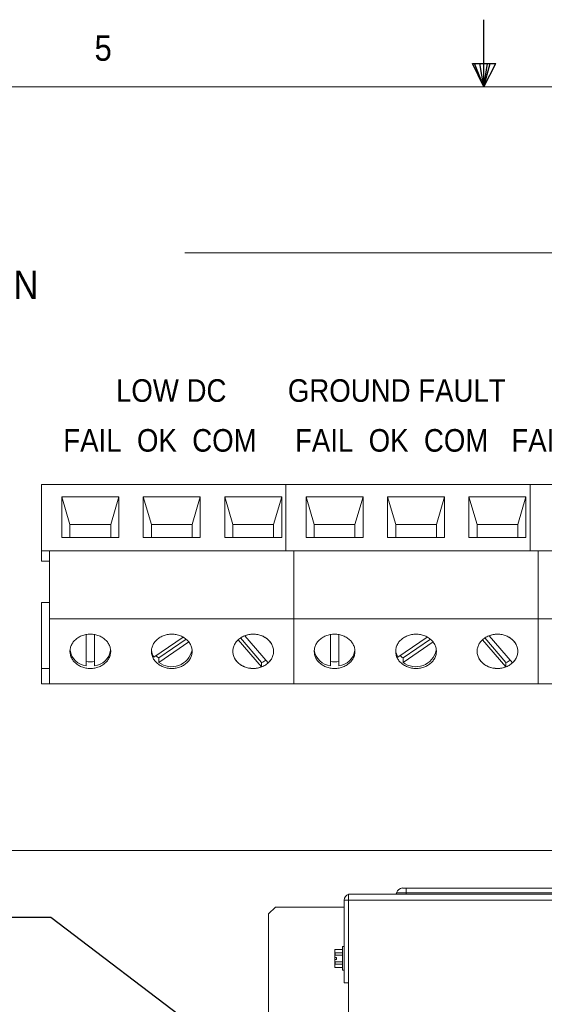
# Paper-space layout '6' of a CAD drawing. Header units: inches. Extents: x 2 to 174, y -5 to 135.
# Tile 17 of 26: x 75 to 90, y 106 to 135. Entities that reach past the tile are written whole.
import ezdxf

# ---------------------------------------------------------------- set-up
doc = ezdxf.new("R2010")
doc.units = ezdxf.units.IN
doc.header["$MEASUREMENT"] = 0
doc.layers.add('FORMAT', color=7, linetype='Continuous')
doc.styles.add('SLDTEXTSTYLE0', font='GOTHIC.TTF', dxfattribs={"width": 0.913})

# ---------------------------------------------------------------- blocks, each defined once
blk = doc.blocks.new('SW_NOTE_76')
at = {"layer": 'FORMAT', "color": 0, "ltscale": 8, "char_height": 0.83333, "attachment_point": 1, "style": 'SLDTEXTSTYLE0'}
for s, insert in [('MAXIMUM WIRE - #14.  SEE INSTALLATION AND ', (0, 1.064)), ('OPERATION MANUAL FOR COMPLETE EXPLANATION ', (0, -0.047)), ('OF ALARM FUNCTION AND CONNECTIONS.', (0, -1.158))]:
    blk.add_mtext(s, dxfattribs=dict(at, insert=insert))

psp = doc.layouts.new('6')

# ---------------------------------------------------------------- linework, layer by layer
at = {"color": 7, "linetype": 'Continuous', "lineweight": 15, "ltscale": 8}
for p, q in [((75.146, 119.601), (75.146, 121.551)), ((82.346, 121.551), (75.146, 121.551)), ((82.346, 119.601), (82.346, 121.551)), ((89.546, 121.551), (82.346, 121.551)), ((89.546, 119.601), (89.546, 121.551)), ((96.746, 121.551), (89.546, 121.551)), ((75.746, 121.191), (77.426, 121.191)), ((75.746, 119.991), (75.746, 121.191)), ((75.986, 120.371), (75.746, 121.191)), ((77.426, 121.191), (77.186, 120.371)), ((77.426, 121.191), (77.426, 119.991)), ((78.146, 121.191), (79.826, 121.191)), ((78.146, 119.991), (78.146, 121.191)), ((78.386, 120.371), (78.146, 121.191)), ((79.826, 121.191), (79.586, 120.371)), ((79.826, 121.191), (79.826, 119.991)), ((80.546, 119.991), (80.546, 121.191)), ((80.546, 121.191), (82.226, 121.191)), ((80.546, 121.191), (80.786, 120.371)), ((82.226, 121.191), (81.986, 120.371)), ((82.226, 121.191), (82.226, 119.991)), ((82.946, 121.191), (84.626, 121.191)), ((82.946, 119.991), (82.946, 121.191)), ((83.186, 120.371), (82.946, 121.191)), ((84.626, 121.191), (84.386, 120.371)), ((84.626, 121.191), (84.626, 119.991)), ((85.346, 121.191), (87.026, 121.191)), ((85.346, 119.991), (85.346, 121.191)), ((85.586, 120.371), (85.346, 121.191)), ((87.026, 121.191), (86.786, 120.371)), ((87.026, 121.191), (87.026, 119.991)), ((87.746, 119.991), (87.746, 121.191)), ((87.746, 121.191), (89.426, 121.191)), ((87.746, 121.191), (87.986, 120.371)), ((89.426, 121.191), (89.186, 120.371)), ((89.426, 121.191), (89.426, 119.991)), ((75.986, 119.991), (75.986, 120.371)), ((75.986, 120.371), (77.186, 120.371)), ((77.186, 120.371), (77.186, 119.991)), ((78.386, 119.991), (78.386, 120.371)), ((78.386, 120.371), (79.586, 120.371)), ((79.586, 120.371), (79.586, 119.991)), ((80.786, 119.991), (80.786, 120.371)), ((80.786, 120.371), (81.986, 120.371)), ((81.986, 120.371), (81.986, 119.991)), ((83.186, 119.991), (83.186, 120.371)), ((83.186, 120.371), (84.386, 120.371)), ((84.386, 120.371), (84.386, 119.991)), ((85.586, 119.991), (85.586, 120.371)), ((85.586, 120.371), (86.786, 120.371)), ((86.786, 120.371), (86.786, 119.991)), ((87.986, 119.991), (87.986, 120.371)), ((87.986, 120.371), (89.186, 120.371)), ((89.186, 120.371), (89.186, 119.991)), ((77.426, 119.991), (75.746, 119.991)), ((79.826, 119.991), (78.146, 119.991)), ((82.226, 119.991), (80.546, 119.991)), ((84.626, 119.991), (82.946, 119.991)), ((87.026, 119.991), (85.346, 119.991)), ((89.426, 119.991), (87.746, 119.991)), ((75.146, 119.601), (75.146, 119.29)), ((75.146, 119.601), (75.386, 119.601)), ((82.346, 119.601), (75.386, 119.601)), ((75.386, 117.591), (75.386, 119.601)), ((82.346, 119.601), (82.586, 119.601)), ((89.546, 119.601), (82.586, 119.601)), ((82.586, 117.591), (82.586, 119.601)), ((89.786, 119.601), (89.546, 119.601)), ((89.786, 117.591), (89.786, 119.601)), ((96.746, 119.601), (89.786, 119.601)), ((75.386, 119.29), (75.146, 119.29)), ((75.146, 116.124), (75.146, 118.074)), ((75.386, 118.074), (75.146, 118.074)), ((75.386, 115.671), (75.386, 117.591)), ((82.586, 117.591), (75.386, 117.591)), ((82.586, 115.671), (82.586, 117.591)), ((89.786, 117.591), (82.586, 117.591)), ((89.786, 115.671), (89.786, 117.591)), ((96.986, 117.591), (89.786, 117.591)), ((76.466, 117.126), (76.466, 116.201)), ((76.706, 116.201), (76.706, 117.126)), ((81.828, 116.29), (81.137, 117.091)), ((83.666, 117.126), (83.666, 116.201)), ((83.906, 116.201), (83.906, 117.126)), ((89.028, 116.29), (88.337, 117.091)), ((79.317, 117.052), (78.453, 116.463)), ((78.604, 116.435), (79.412, 116.986)), ((78.604, 116.306), (79.487, 116.908)), ((80.943, 116.972), (81.634, 116.171)), ((81.009, 117.025), (81.634, 116.301)), ((86.517, 117.052), (85.653, 116.463)), ((85.804, 116.435), (86.612, 116.986)), ((85.804, 116.306), (86.687, 116.908)), ((88.143, 116.972), (88.834, 116.171)), ((88.209, 117.025), (88.834, 116.301)), ((78.604, 116.435), (78.604, 116.306)), ((81.634, 116.301), (81.634, 116.171)), ((85.804, 116.435), (85.804, 116.306)), ((88.834, 116.301), (88.834, 116.171)), ((75.386, 116.124), (75.146, 116.124)), ((75.146, 115.671), (75.146, 116.124)), ((75.386, 115.671), (75.146, 115.671)), ((82.586, 115.671), (75.386, 115.671)), ((89.786, 115.671), (82.586, 115.671)), ((96.986, 115.671), (89.786, 115.671)), ((85.789, 109.648), (85.891, 109.648)), ((85.891, 109.648), (85.891, 109.503)), ((85.891, 109.648), (124.891, 109.648)), ((84.19, 109.291), (84.071, 109.291)), ((84.071, 109.291), (84.071, 106.849)), ((84.19, 109.468), (84.248, 109.468)), ((84.19, 109.291), (84.19, 109.468)), ((84.19, 105.349), (84.19, 109.291)), ((126.59, 109.291), (84.19, 109.291)), ((84.248, 109.468), (126.532, 109.468)), ((85.435, 109.47), (85.435, 109.468)), ((85.891, 109.47), (85.435, 109.47)), ((85.891, 109.47), (85.891, 109.503)), ((124.891, 109.503), (85.891, 109.503)), ((124.891, 109.47), (85.891, 109.47)), ((85.891, 109.47), (85.891, 109.468)), ((82.04, 109.085), (81.84, 108.885)), ((84.071, 109.085), (82.04, 109.085)), ((81.84, 108.885), (81.84, 54.555)), ((83.798, 107.839), (83.789, 107.82)), ((83.789, 107.787), (83.789, 107.82)), ((83.789, 107.601), (83.789, 107.787)), ((84.014, 107.839), (83.798, 107.839)), ((83.798, 107.839), (83.798, 107.836)), ((84.014, 107.836), (83.798, 107.836)), ((84.071, 107.918), (84.014, 107.918)), ((84.014, 107.918), (84.014, 107.222)), ((83.789, 107.539), (83.789, 107.603)), ((83.789, 107.601), (83.79, 107.601)), ((83.789, 107.354), (83.789, 107.539)), ((83.79, 107.539), (83.789, 107.539)), ((83.845, 107.601), (83.79, 107.601)), ((83.845, 107.539), (83.79, 107.539)), ((83.798, 107.737), (83.798, 107.669)), ((83.798, 107.737), (84.014, 107.737)), ((84.014, 107.669), (83.798, 107.669)), ((83.845, 107.539), (83.845, 107.601)), ((83.789, 107.32), (83.789, 107.354)), ((83.789, 107.32), (83.798, 107.301)), ((83.798, 107.471), (84.014, 107.471)), ((83.798, 107.471), (83.798, 107.403)), ((84.014, 107.403), (83.798, 107.403)), ((83.798, 107.304), (84.014, 107.304)), ((83.798, 107.304), (83.798, 107.301)), ((83.798, 107.301), (83.798, 107.3)), ((83.798, 107.301), (84.014, 107.301)), ((84.014, 107.222), (84.071, 107.222)), ((84.071, 106.849), (84.19, 106.849))]:
    psp.add_line(p, q, dxfattribs=at)
at = {"color": 8, "linetype": 'Continuous', "lineweight": 15, "ltscale": 8}
psp.add_line((85.891, 109.503), (85.615, 109.503), dxfattribs=at)
at = {"color": 7, "linetype": 'Continuous', "lineweight": 15, "ltscale": 8, "flags": 128}
for points in [[(76.586, 117.137), (76.619, 117.136), (76.652, 117.134), (76.684, 117.13), (76.717, 117.124), (76.749, 117.118), (76.78, 117.109), (76.811, 117.099), (76.842, 117.088), (76.871, 117.076), (76.9, 117.062), (76.927, 117.047), (76.954, 117.03), (76.98, 117.012), (77.004, 116.993), (77.027, 116.974), (77.049, 116.953), (77.069, 116.931), (77.088, 116.908), (77.105, 116.884), (77.121, 116.859), (77.135, 116.834), (77.147, 116.808), (77.158, 116.782), (77.167, 116.755), (77.174, 116.728), (77.18, 116.701), (77.183, 116.673), (77.185, 116.645), (77.185, 116.617), (77.183, 116.59), (77.18, 116.562), (77.174, 116.534), (77.167, 116.507), (77.158, 116.48), (77.147, 116.454), (77.135, 116.428), (77.121, 116.403), (77.105, 116.379), (77.088, 116.355), (77.069, 116.332), (77.049, 116.31), (77.027, 116.289), (77.004, 116.269), (76.98, 116.25), (76.954, 116.233), (76.927, 116.216), (76.9, 116.201), (76.871, 116.187), (76.842, 116.174), (76.811, 116.163), (76.78, 116.153), (76.749, 116.145), (76.717, 116.138), (76.684, 116.133), (76.652, 116.129), (76.619, 116.127), (76.586, 116.126), (76.552, 116.127), (76.52, 116.129), (76.487, 116.133), (76.454, 116.138), (76.422, 116.145), (76.391, 116.153), (76.36, 116.163), (76.329, 116.174), (76.3, 116.187), (76.271, 116.201), (76.244, 116.216), (76.217, 116.233), (76.191, 116.25), (76.167, 116.269), (76.144, 116.289), (76.122, 116.31), (76.102, 116.332), (76.083, 116.355), (76.066, 116.379), (76.05, 116.403), (76.036, 116.428), (76.024, 116.454), (76.013, 116.48), (76.004, 116.507), (75.997, 116.534), (75.991, 116.562), (75.988, 116.59), (75.986, 116.617), (75.986, 116.645), (75.988, 116.673), (75.991, 116.701), (75.997, 116.728), (76.004, 116.755), (76.013, 116.782), (76.024, 116.808), (76.036, 116.834), (76.05, 116.859), (76.066, 116.884), (76.083, 116.908), (76.102, 116.931), (76.122, 116.953), (76.144, 116.974), (76.167, 116.993), (76.191, 117.012), (76.217, 117.03), (76.244, 117.047), (76.271, 117.062), (76.3, 117.076), (76.329, 117.088), (76.36, 117.099), (76.391, 117.109), (76.422, 117.118), (76.454, 117.124), (76.487, 117.13), (76.52, 117.134), (76.552, 117.136), (76.586, 117.137)], [(78.986, 117.137), (79.019, 117.136), (79.052, 117.134), (79.084, 117.13), (79.117, 117.124), (79.149, 117.118), (79.18, 117.109), (79.211, 117.099), (79.242, 117.088), (79.271, 117.076), (79.3, 117.062), (79.327, 117.047), (79.354, 117.03), (79.38, 117.012), (79.404, 116.993), (79.427, 116.974), (79.449, 116.953), (79.469, 116.931), (79.488, 116.908), (79.505, 116.884), (79.521, 116.859), (79.535, 116.834), (79.547, 116.808), (79.558, 116.782), (79.567, 116.755), (79.574, 116.728), (79.58, 116.701), (79.583, 116.673), (79.585, 116.645), (79.585, 116.617), (79.583, 116.59), (79.58, 116.562), (79.574, 116.534), (79.567, 116.507), (79.558, 116.48), (79.547, 116.454), (79.535, 116.428), (79.521, 116.403), (79.505, 116.379), (79.488, 116.355), (79.469, 116.332), (79.449, 116.31), (79.427, 116.289), (79.404, 116.269), (79.38, 116.25), (79.354, 116.233), (79.327, 116.216), (79.3, 116.201), (79.271, 116.187), (79.242, 116.174), (79.211, 116.163), (79.18, 116.153), (79.149, 116.145), (79.117, 116.138), (79.084, 116.133), (79.052, 116.129), (79.019, 116.127), (78.986, 116.126), (78.952, 116.127), (78.92, 116.129), (78.887, 116.133), (78.854, 116.138), (78.822, 116.145), (78.791, 116.153), (78.76, 116.163), (78.729, 116.174), (78.7, 116.187), (78.671, 116.201), (78.644, 116.216), (78.617, 116.233), (78.591, 116.25), (78.567, 116.269), (78.544, 116.289), (78.522, 116.31), (78.502, 116.332), (78.483, 116.355), (78.466, 116.379), (78.45, 116.403), (78.436, 116.428), (78.424, 116.454), (78.413, 116.48), (78.404, 116.507), (78.397, 116.534), (78.391, 116.562), (78.388, 116.59), (78.386, 116.617), (78.386, 116.645), (78.388, 116.673), (78.391, 116.701), (78.397, 116.728), (78.404, 116.755), (78.413, 116.782), (78.424, 116.808), (78.436, 116.834), (78.45, 116.859), (78.466, 116.884), (78.483, 116.908), (78.502, 116.931), (78.522, 116.953), (78.544, 116.974), (78.567, 116.993), (78.591, 117.012), (78.617, 117.03), (78.644, 117.047), (78.671, 117.062), (78.7, 117.076), (78.729, 117.088), (78.76, 117.099), (78.791, 117.109), (78.822, 117.118), (78.854, 117.124), (78.887, 117.13), (78.92, 117.134), (78.952, 117.136), (78.986, 117.137)], [(81.386, 117.137), (81.419, 117.136), (81.452, 117.134), (81.484, 117.13), (81.517, 117.124), (81.549, 117.118), (81.58, 117.109), (81.611, 117.099), (81.642, 117.088), (81.671, 117.076), (81.7, 117.062), (81.727, 117.047), (81.754, 117.03), (81.78, 117.012), (81.804, 116.993), (81.827, 116.974), (81.849, 116.953), (81.869, 116.931), (81.888, 116.908), (81.905, 116.884), (81.921, 116.859), (81.935, 116.834), (81.947, 116.808), (81.958, 116.782), (81.967, 116.755), (81.974, 116.728), (81.98, 116.701), (81.983, 116.673), (81.985, 116.645), (81.985, 116.617), (81.983, 116.59), (81.98, 116.562), (81.974, 116.534), (81.967, 116.507), (81.958, 116.48), (81.947, 116.454), (81.935, 116.428), (81.921, 116.403), (81.905, 116.379), (81.888, 116.355), (81.869, 116.332), (81.849, 116.31), (81.827, 116.289), (81.804, 116.269), (81.78, 116.25), (81.754, 116.233), (81.727, 116.216), (81.7, 116.201), (81.671, 116.187), (81.642, 116.174), (81.611, 116.163), (81.58, 116.153), (81.549, 116.145), (81.517, 116.138), (81.484, 116.133), (81.452, 116.129), (81.419, 116.127), (81.386, 116.126), (81.352, 116.127), (81.32, 116.129), (81.287, 116.133), (81.254, 116.138), (81.222, 116.145), (81.191, 116.153), (81.16, 116.163), (81.129, 116.174), (81.1, 116.187), (81.071, 116.201), (81.044, 116.216), (81.017, 116.233), (80.991, 116.25), (80.967, 116.269), (80.944, 116.289), (80.922, 116.31), (80.902, 116.332), (80.883, 116.355), (80.866, 116.379), (80.85, 116.403), (80.836, 116.428), (80.824, 116.454), (80.813, 116.48), (80.804, 116.507), (80.797, 116.534), (80.791, 116.562), (80.788, 116.59), (80.786, 116.617), (80.786, 116.645), (80.788, 116.673), (80.791, 116.701), (80.797, 116.728), (80.804, 116.755), (80.813, 116.782), (80.824, 116.808), (80.836, 116.834), (80.85, 116.859), (80.866, 116.884), (80.883, 116.908), (80.902, 116.931), (80.922, 116.953), (80.944, 116.974), (80.967, 116.993), (80.991, 117.012), (81.017, 117.03), (81.044, 117.047), (81.071, 117.062), (81.1, 117.076), (81.129, 117.088), (81.16, 117.099), (81.191, 117.109), (81.222, 117.118), (81.254, 117.124), (81.287, 117.13), (81.32, 117.134), (81.352, 117.136), (81.386, 117.137)], [(81.137, 117.091), (81.167, 117.102), (81.198, 117.111), (81.23, 117.119), (81.262, 117.126), (81.294, 117.131), (81.327, 117.134), (81.359, 117.136), (81.392, 117.137), (81.425, 117.135), (81.458, 117.133), (81.49, 117.129), (81.523, 117.123), (81.554, 117.116), (81.586, 117.108), (81.616, 117.098), (81.646, 117.086), (81.675, 117.074), (81.704, 117.06), (81.731, 117.044), (81.757, 117.028), (81.783, 117.01), (81.807, 116.991), (81.829, 116.971), (81.851, 116.95), (81.871, 116.928), (81.89, 116.905), (81.907, 116.882), (81.922, 116.857), (81.936, 116.832), (81.948, 116.807), (81.959, 116.78), (81.968, 116.754), (81.975, 116.727), (81.98, 116.699), (81.984, 116.672), (81.985, 116.644), (81.985, 116.617), (81.983, 116.589), (81.98, 116.562), (81.974, 116.534), (81.967, 116.507), (81.958, 116.481), (81.948, 116.454), (81.935, 116.429), (81.921, 116.404), (81.906, 116.379), (81.888, 116.356), (81.87, 116.333), (81.85, 116.311), (81.828, 116.29)], [(83.786, 117.137), (83.819, 117.136), (83.852, 117.134), (83.884, 117.13), (83.917, 117.124), (83.949, 117.118), (83.98, 117.109), (84.011, 117.099), (84.042, 117.088), (84.071, 117.076), (84.1, 117.062), (84.127, 117.047), (84.154, 117.03), (84.18, 117.012), (84.204, 116.993), (84.227, 116.974), (84.249, 116.953), (84.269, 116.931), (84.288, 116.908), (84.305, 116.884), (84.321, 116.859), (84.335, 116.834), (84.347, 116.808), (84.358, 116.782), (84.367, 116.755), (84.374, 116.728), (84.38, 116.701), (84.383, 116.673), (84.385, 116.645), (84.385, 116.617), (84.383, 116.59), (84.38, 116.562), (84.374, 116.534), (84.367, 116.507), (84.358, 116.48), (84.347, 116.454), (84.335, 116.428), (84.321, 116.403), (84.305, 116.379), (84.288, 116.355), (84.269, 116.332), (84.249, 116.31), (84.227, 116.289), (84.204, 116.269), (84.18, 116.25), (84.154, 116.233), (84.127, 116.216), (84.1, 116.201), (84.071, 116.187), (84.042, 116.174), (84.011, 116.163), (83.98, 116.153), (83.949, 116.145), (83.917, 116.138), (83.884, 116.133), (83.852, 116.129), (83.819, 116.127), (83.786, 116.126), (83.752, 116.127), (83.72, 116.129), (83.687, 116.133), (83.654, 116.138), (83.622, 116.145), (83.591, 116.153), (83.56, 116.163), (83.529, 116.174), (83.5, 116.187), (83.471, 116.201), (83.444, 116.216), (83.417, 116.233), (83.391, 116.25), (83.367, 116.269), (83.344, 116.289), (83.322, 116.31), (83.302, 116.332), (83.283, 116.355), (83.266, 116.379), (83.25, 116.403), (83.236, 116.428), (83.224, 116.454), (83.213, 116.48), (83.204, 116.507), (83.197, 116.534), (83.191, 116.562), (83.188, 116.59), (83.186, 116.617), (83.186, 116.645), (83.188, 116.673), (83.191, 116.701), (83.197, 116.728), (83.204, 116.755), (83.213, 116.782), (83.224, 116.808), (83.236, 116.834), (83.25, 116.859), (83.266, 116.884), (83.283, 116.908), (83.302, 116.931), (83.322, 116.953), (83.344, 116.974), (83.367, 116.993), (83.391, 117.012), (83.417, 117.03), (83.444, 117.047), (83.471, 117.062), (83.5, 117.076), (83.529, 117.088), (83.56, 117.099), (83.591, 117.109), (83.622, 117.118), (83.654, 117.124), (83.687, 117.13), (83.72, 117.134), (83.752, 117.136), (83.786, 117.137)], [(86.186, 117.137), (86.219, 117.136), (86.252, 117.134), (86.284, 117.13), (86.317, 117.124), (86.349, 117.118), (86.38, 117.109), (86.411, 117.099), (86.442, 117.088), (86.471, 117.076), (86.5, 117.062), (86.527, 117.047), (86.554, 117.03), (86.58, 117.012), (86.604, 116.993), (86.627, 116.974), (86.649, 116.953), (86.669, 116.931), (86.688, 116.908), (86.705, 116.884), (86.721, 116.859), (86.735, 116.834), (86.747, 116.808), (86.758, 116.782), (86.767, 116.755), (86.774, 116.728), (86.78, 116.701), (86.783, 116.673), (86.785, 116.645), (86.785, 116.617), (86.783, 116.59), (86.78, 116.562), (86.774, 116.534), (86.767, 116.507), (86.758, 116.48), (86.747, 116.454), (86.735, 116.428), (86.721, 116.403), (86.705, 116.379), (86.688, 116.355), (86.669, 116.332), (86.649, 116.31), (86.627, 116.289), (86.604, 116.269), (86.58, 116.25), (86.554, 116.233), (86.527, 116.216), (86.5, 116.201), (86.471, 116.187), (86.442, 116.174), (86.411, 116.163), (86.38, 116.153), (86.349, 116.145), (86.317, 116.138), (86.284, 116.133), (86.252, 116.129), (86.219, 116.127), (86.186, 116.126), (86.152, 116.127), (86.12, 116.129), (86.087, 116.133), (86.054, 116.138), (86.022, 116.145), (85.991, 116.153), (85.96, 116.163), (85.929, 116.174), (85.9, 116.187), (85.871, 116.201), (85.844, 116.216), (85.817, 116.233), (85.791, 116.25), (85.767, 116.269), (85.744, 116.289), (85.722, 116.31), (85.702, 116.332), (85.683, 116.355), (85.666, 116.379), (85.65, 116.403), (85.636, 116.428), (85.624, 116.454), (85.613, 116.48), (85.604, 116.507), (85.597, 116.534), (85.591, 116.562), (85.588, 116.59), (85.586, 116.617), (85.586, 116.645), (85.588, 116.673), (85.591, 116.701), (85.597, 116.728), (85.604, 116.755), (85.613, 116.782), (85.624, 116.808), (85.636, 116.834), (85.65, 116.859), (85.666, 116.884), (85.683, 116.908), (85.702, 116.931), (85.722, 116.953), (85.744, 116.974), (85.767, 116.993), (85.791, 117.012), (85.817, 117.03), (85.844, 117.047), (85.871, 117.062), (85.9, 117.076), (85.929, 117.088), (85.96, 117.099), (85.991, 117.109), (86.022, 117.118), (86.054, 117.124), (86.087, 117.13), (86.12, 117.134), (86.152, 117.136), (86.186, 117.137)], [(88.586, 117.137), (88.619, 117.136), (88.652, 117.134), (88.684, 117.13), (88.717, 117.124), (88.749, 117.118), (88.78, 117.109), (88.811, 117.099), (88.842, 117.088), (88.871, 117.076), (88.9, 117.062), (88.927, 117.047), (88.954, 117.03), (88.98, 117.012), (89.004, 116.993), (89.027, 116.974), (89.049, 116.953), (89.069, 116.931), (89.088, 116.908), (89.105, 116.884), (89.121, 116.859), (89.135, 116.834), (89.147, 116.808), (89.158, 116.782), (89.167, 116.755), (89.174, 116.728), (89.18, 116.701), (89.183, 116.673), (89.185, 116.645), (89.185, 116.617), (89.183, 116.59), (89.18, 116.562), (89.174, 116.534), (89.167, 116.507), (89.158, 116.48), (89.147, 116.454), (89.135, 116.428), (89.121, 116.403), (89.105, 116.379), (89.088, 116.355), (89.069, 116.332), (89.049, 116.31), (89.027, 116.289), (89.004, 116.269), (88.98, 116.25), (88.954, 116.233), (88.927, 116.216), (88.9, 116.201), (88.871, 116.187), (88.842, 116.174), (88.811, 116.163), (88.78, 116.153), (88.749, 116.145), (88.717, 116.138), (88.684, 116.133), (88.652, 116.129), (88.619, 116.127), (88.586, 116.126), (88.552, 116.127), (88.52, 116.129), (88.487, 116.133), (88.454, 116.138), (88.422, 116.145), (88.391, 116.153), (88.36, 116.163), (88.329, 116.174), (88.3, 116.187), (88.271, 116.201), (88.244, 116.216), (88.217, 116.233), (88.191, 116.25), (88.167, 116.269), (88.144, 116.289), (88.122, 116.31), (88.102, 116.332), (88.083, 116.355), (88.066, 116.379), (88.05, 116.403), (88.036, 116.428), (88.024, 116.454), (88.013, 116.48), (88.004, 116.507), (87.997, 116.534), (87.991, 116.562), (87.988, 116.59), (87.986, 116.617), (87.986, 116.645), (87.988, 116.673), (87.991, 116.701), (87.997, 116.728), (88.004, 116.755), (88.013, 116.782), (88.024, 116.808), (88.036, 116.834), (88.05, 116.859), (88.066, 116.884), (88.083, 116.908), (88.102, 116.931), (88.122, 116.953), (88.144, 116.974), (88.167, 116.993), (88.191, 117.012), (88.217, 117.03), (88.244, 117.047), (88.271, 117.062), (88.3, 117.076), (88.329, 117.088), (88.36, 117.099), (88.391, 117.109), (88.422, 117.118), (88.454, 117.124), (88.487, 117.13), (88.52, 117.134), (88.552, 117.136), (88.586, 117.137)], [(88.337, 117.091), (88.367, 117.102), (88.398, 117.111), (88.43, 117.119), (88.462, 117.126), (88.494, 117.131), (88.527, 117.134), (88.559, 117.136), (88.592, 117.137), (88.625, 117.135), (88.658, 117.133), (88.69, 117.129), (88.723, 117.123), (88.754, 117.116), (88.786, 117.108), (88.816, 117.098), (88.846, 117.086), (88.875, 117.074), (88.904, 117.06), (88.931, 117.044), (88.957, 117.028), (88.983, 117.01), (89.007, 116.991), (89.029, 116.971), (89.051, 116.95), (89.071, 116.928), (89.09, 116.905), (89.107, 116.882), (89.122, 116.857), (89.136, 116.832), (89.148, 116.807), (89.159, 116.78), (89.168, 116.754), (89.175, 116.727), (89.18, 116.699), (89.184, 116.672), (89.185, 116.644), (89.185, 116.617), (89.183, 116.589), (89.18, 116.562), (89.174, 116.534), (89.167, 116.507), (89.158, 116.481), (89.148, 116.454), (89.135, 116.429), (89.121, 116.404), (89.106, 116.379), (89.088, 116.356), (89.07, 116.333), (89.05, 116.311), (89.028, 116.29)], [(81.634, 116.171), (81.604, 116.161), (81.573, 116.151), (81.541, 116.143), (81.509, 116.137), (81.477, 116.132), (81.444, 116.128), (81.412, 116.127), (81.379, 116.126), (81.346, 116.127), (81.313, 116.13), (81.281, 116.134), (81.249, 116.139), (81.217, 116.146), (81.185, 116.155), (81.155, 116.165), (81.125, 116.176), (81.096, 116.189), (81.067, 116.203), (81.04, 116.218), (81.014, 116.235), (80.988, 116.253), (80.964, 116.271), (80.942, 116.291), (80.92, 116.312), (80.9, 116.334), (80.882, 116.357), (80.864, 116.381), (80.849, 116.405), (80.835, 116.43), (80.823, 116.456), (80.812, 116.482), (80.803, 116.509), (80.796, 116.536), (80.791, 116.563), (80.787, 116.591), (80.786, 116.618), (80.786, 116.646), (80.788, 116.674), (80.791, 116.701), (80.797, 116.728), (80.804, 116.755), (80.813, 116.782), (80.823, 116.808), (80.836, 116.834), (80.85, 116.859), (80.865, 116.883), (80.883, 116.907), (80.901, 116.93), (80.921, 116.952), (80.943, 116.972)], [(88.834, 116.171), (88.804, 116.161), (88.773, 116.151), (88.741, 116.143), (88.709, 116.137), (88.677, 116.132), (88.644, 116.128), (88.612, 116.127), (88.579, 116.126), (88.546, 116.127), (88.513, 116.13), (88.481, 116.134), (88.449, 116.139), (88.417, 116.146), (88.385, 116.155), (88.355, 116.165), (88.325, 116.176), (88.296, 116.189), (88.267, 116.203), (88.24, 116.218), (88.214, 116.235), (88.188, 116.253), (88.164, 116.271), (88.142, 116.291), (88.12, 116.312), (88.1, 116.334), (88.082, 116.357), (88.064, 116.381), (88.049, 116.405), (88.035, 116.43), (88.023, 116.456), (88.012, 116.482), (88.003, 116.509), (87.996, 116.536), (87.991, 116.563), (87.987, 116.591), (87.986, 116.618), (87.986, 116.646), (87.988, 116.674), (87.991, 116.701), (87.997, 116.728), (88.004, 116.755), (88.013, 116.782), (88.023, 116.808), (88.036, 116.834), (88.05, 116.859), (88.065, 116.883), (88.083, 116.907), (88.101, 116.93), (88.121, 116.952), (88.143, 116.972)]]:
    psp.add_lwpolyline(points, dxfattribs=at)
at = {"color": 7, "linetype": 'Continuous', "lineweight": 15, "ltscale": 64}
for centre, radius, start, end in [((76.524, 116.741), 0.543, 188.1685, 263.7877), ((76.647, 116.741), 0.543, 276.2123, 351.8315), ((78.831, 116.699), 0.446, 184.5917, 212.0198), ((78.924, 116.898), 0.562, 223.9351, 235.3548), ((78.98, 116.796), 0.618, 232.5032, 347.5987), ((83.724, 116.741), 0.543, 188.1682, 263.7878), ((83.847, 116.741), 0.543, 276.2122, 351.8318), ((86.031, 116.699), 0.446, 184.594, 212.0175), ((86.121, 116.895), 0.558, 223.8866, 235.4021), ((86.18, 116.796), 0.618, 232.5032, 347.5987), ((76.586, 117.03), 0.71, 260.2703, 279.7297), ((81.411, 116.887), 0.627, 290.8441, 304.0184), ((83.786, 117.03), 0.71, 260.2703, 279.7297), ((88.611, 116.887), 0.627, 290.844, 304.0186), ((85.789, 109.471), 0.178, 90, 169.4271), ((84.248, 109.291), 0.178, 109.0611, 180), ((85.575, 109.511), 0.0404, 270, 349.4271)]:
    psp.add_arc(centre, radius, start, end, dxfattribs=at)
at = {"color": 7, "linetype": 'Continuous', "lineweight": 15, "ltscale": 8}
for points, knots in [([(83.798, 107.836), (83.795, 107.828), (83.79, 107.812), (83.789, 107.795), (83.789, 107.787)], [0, 0, 0, 0, 0.498677, 1, 1, 1, 1]), ([(83.789, 107.787), (83.789, 107.784), (83.789, 107.775), (83.791, 107.761), (83.794, 107.747), (83.797, 107.739), (83.798, 107.737)], [0, 0, 0, 0, 0.155648, 0.530078, 0.874514, 1, 1, 1, 1]), ([(83.789, 107.603), (83.789, 107.591), (83.789, 107.57), (83.792, 107.549), (83.793, 107.541)], [0, 0, 0, 0, 0.587421, 1, 1, 1, 1]), ([(83.798, 107.669), (83.797, 107.665), (83.796, 107.657), (83.794, 107.644), (83.792, 107.63), (83.791, 107.616), (83.79, 107.606), (83.79, 107.601)], [0, 0, 0, 0, 0.168264, 0.375904, 0.583626, 0.791784, 1, 1, 1, 1]), ([(83.79, 107.539), (83.79, 107.533), (83.791, 107.522), (83.793, 107.505), (83.795, 107.488), (83.797, 107.477), (83.798, 107.471)], [0, 0, 0, 0, 0.249504, 0.499169, 0.749524, 1, 1, 1, 1]), ([(83.798, 107.403), (83.796, 107.398), (83.792, 107.386), (83.789, 107.369), (83.789, 107.358), (83.789, 107.354)], [0, 0, 0, 0, 0.311385, 0.748892, 1, 1, 1, 1]), ([(83.789, 107.354), (83.789, 107.348), (83.79, 107.334), (83.793, 107.318), (83.797, 107.307), (83.798, 107.304)], [0, 0, 0, 0, 0.373768, 0.811739, 1, 1, 1, 1])]:
    psp.add_open_spline(points, degree=3, knots=knots, dxfattribs=at)
at = {"layer": 'FORMAT', "ltscale": 8}
for p, q in [((88.183, 133.285), (88.183, 135.266)), ((87.847, 133.97), (88.536, 133.97)), ((88.183, 133.285), (87.847, 133.97)), ((88.183, 133.285), (87.913, 133.97)), ((88.183, 133.285), (88.068, 133.97)), ((88.183, 133.285), (88.287, 133.97)), ((88.183, 133.285), (88.368, 133.97)), ((88.183, 133.285), (88.536, 133.97))]:
    psp.add_line(p, q, dxfattribs=at)
at = {"layer": 'FORMAT', "lineweight": 0, "ltscale": 8}
psp.add_line((4.183, 133.285), (172.183, 133.285), dxfattribs=at)
at = {"layer": 'FORMAT', "color": 7, "lineweight": 0, "ltscale": 8}
for p, q in [((114.952, 128.389), (79.373, 128.389)), ((114.952, 110.752), (6.7, 110.752))]:
    psp.add_line(p, q, dxfattribs=at)
at = {"layer": 'FORMAT', "color": 1, "ltscale": 8}
for p, q in [((75.417, 108.781), (73.448, 108.781)), ((108.1, 83.938), (75.417, 108.781))]:
    psp.add_line(p, q, dxfattribs=at)

# ---------------------------------------------------------------- block references
at = {"layer": 'FORMAT', "ltscale": 8}
psp.add_blockref('SW_NOTE_76', (48.824, 127.91), dxfattribs=at)

# ---------------------------------------------------------------- texts
at = {"layer": 'FORMAT', "color": 7, "ltscale": 8, "attachment_point": 1, "style": 'SLDTEXTSTYLE0'}
for s, insert, char_height in [('5', (76.709, 134.804), 0.75), ('LOW DC        GROUND FAULT       HIGH DC             AC FAIL          CHARGER FAIL       ', (77.342, 124.659), 0.66667), ('FAIL  OK  COM     FAIL  OK  COM   FAIL  OK  COM   FAIL  OK  COM   FAIL  OK  COM  ', (75.789, 123.188), 0.66667)]:
    psp.add_mtext(s, dxfattribs=dict(at, insert=insert, char_height=char_height))

doc.saveas('drawing.dxf')
